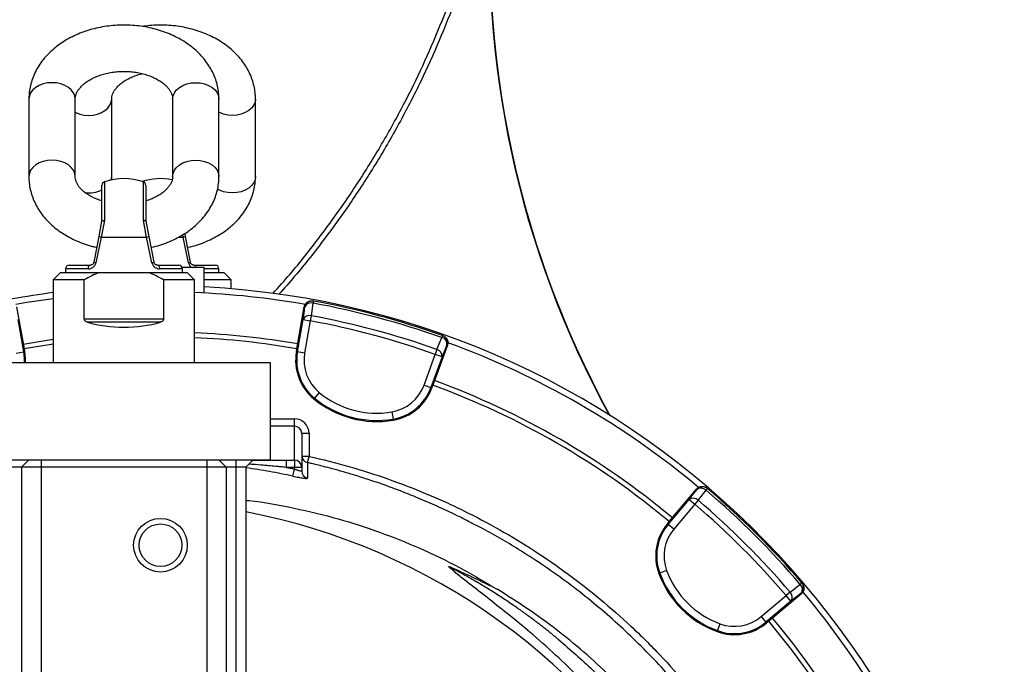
# Model space of a CAD drawing. Header units: millimetres. Extents: x 8 to 816, y 4 to 1104.
# Tile 14 of 16: x 402 to 806, y 695 to 960. Entities that reach past the tile are written whole.
import ezdxf

# ---------------------------------------------------------------- set-up
doc = ezdxf.new("R2010")
doc.units = ezdxf.units.MM

msp = doc.modelspace()

# ---------------------------------------------------------------- linework, layer by layer
at = {"color": 7, "linetype": 'Continuous', "lineweight": 25}
for p, q in [((405.87, 927.26), (405.87, 895.44)), ((424.87, 895.44), (424.87, 927.26)), ((439.87, 895.44), (439.87, 927.26)), ((464.87, 927.26), (464.87, 895.44)), ((483.87, 895.44), (483.87, 927.26)), ((498.87, 895.44), (498.87, 927.26)), ((435.87, 877.08), (435.87, 891.79)), ((453.87, 891.79), (453.87, 877.08)), ((434.66, 870.87), (435.87, 877.09)), ((436.87, 877.36), (435.55, 870.58)), ((454.18, 870.58), (452.87, 877.36)), ((453.86, 877.09), (455.07, 870.87)), ((432.6, 860.29), (434.66, 870.87)), ((435.55, 870.58), (433.35, 860.01)), ((435.55, 870.58), (454.18, 870.58)), ((456.38, 860.01), (454.18, 870.58)), ((455.07, 870.87), (457.13, 860.29)), ((471.38, 860.01), (469.18, 870.58)), ((469.84, 872.05), (470.07, 870.87)), ((470.07, 870.87), (472.13, 860.29)), ((420.87, 857.58), (420.87, 856.08)), ((422.37, 859.08), (431.13, 859.08)), ((458.6, 859.08), (467.37, 859.08)), ((477.87, 858.08), (468.78, 858.08)), ((468.87, 856.08), (468.87, 857.58)), ((473.6, 859.08), (482.37, 859.08)), ((477.87, 847.61), (477.87, 858.08)), ((483.87, 856.08), (483.87, 857.58)), ((418.87, 856.08), (415.87, 853.08)), ((415.87, 853.08), (415.87, 819.08)), ((428.59, 853.08), (415.87, 853.08)), ((418.87, 856.08), (434.87, 856.08)), ((428.59, 837.01), (428.59, 853.08)), ((434.87, 856.08), (444.87, 856.08)), ((444.87, 856.08), (454.87, 856.08)), ((454.87, 856.08), (470.87, 856.08)), ((473.87, 853.08), (461.14, 853.08)), ((461.14, 853.08), (461.14, 837.01)), ((473.87, 853.08), (470.87, 856.08)), ((473.87, 819.08), (473.87, 853.08)), ((477.87, 856.08), (485.87, 856.08)), ((488.87, 853.08), (477.87, 853.08)), ((488.87, 853.08), (485.87, 856.08)), ((488.87, 849.36), (488.87, 853.08)), ((400.82, 841.95), (403.86, 824.73)), ((515.87, 824.73), (518.91, 841.95)), ((519.14, 841.91), (518.91, 841.95)), ((522.64, 844.34), (522.41, 844.38)), ((522.64, 844.34), (522.48, 843.47)), ((401.32, 836.71), (403.65, 823.48)), ((428.59, 837.01), (461.14, 837.01)), ((516.08, 823.48), (518.41, 836.71)), ((518.41, 836.71), (521.37, 836.19)), ((521.75, 838.28), (521.37, 836.19)), ((459.85, 835.67), (429.88, 835.67)), ((521.37, 836.19), (519.03, 822.96)), ((575.63, 830.14), (575.33, 829.31)), ((575.85, 830.06), (575.63, 830.14)), ((403.86, 824.73), (404.06, 823.56)), ((515.67, 823.56), (515.87, 824.73)), ((577.67, 826.21), (571.68, 809.77)), ((577.67, 826.21), (577.44, 826.29)), ((400.7, 822.96), (403.65, 823.48)), ((404.06, 823.56), (403.65, 823.48)), ((515.67, 823.56), (516.08, 823.48)), ((519.03, 822.96), (516.08, 823.48)), ((568.06, 809.83), (572.66, 822.45)), ((575.48, 821.42), (570.88, 808.8)), ((573.37, 824.45), (572.66, 822.45)), ((575.48, 821.42), (572.66, 822.45)), ((384.87, 819.08), (504.87, 819.08)), ((504.87, 819.08), (504.87, 779.08)), ((568.06, 809.83), (570.88, 808.8)), ((571.28, 808.66), (570.88, 808.8)), ((571.68, 809.77), (571.28, 808.66)), ((522.78, 804.19), (523.05, 804.52)), ((524.96, 806.83), (523.05, 804.52)), ((554.86, 798.81), (555.36, 795.86)), ((514.87, 793), (514.87, 795.99)), ((514.87, 779.04), (514.87, 793)), ((555.43, 795.44), (555.36, 795.86)), ((517.87, 789.96), (517.87, 776.05)), ((520.87, 789.96), (517.87, 789.96)), ((520.87, 789.96), (520.87, 780.51)), ((384.87, 779.08), (504.87, 779.08)), ((402.87, 776.08), (398.87, 776.08)), ((402.87, 776.08), (405.87, 779.08)), ((402.87, 776.08), (402.87, 22.08)), ((410.87, 776.08), (402.87, 776.08)), ((410.87, 779.08), (410.87, 776.08)), ((410.87, 776.08), (410.87, 22.08)), ((478.87, 776.08), (410.87, 776.08)), ((478.87, 779.08), (478.87, 776.08)), ((478.87, 776.08), (478.87, 22.08)), ((486.87, 776.08), (478.87, 776.08)), ((483.87, 779.08), (486.87, 776.08)), ((490.87, 776.08), (486.87, 776.08)), ((486.87, 776.08), (486.87, 22.08)), ((490.87, 779.08), (490.87, 776.08)), ((494.87, 776.08), (490.87, 776.08)), ((490.87, 776.08), (490.87, 22.08)), ((494.87, 776.08), (497.87, 779.08)), ((494.87, 776.08), (494.87, 22.08)), ((511.45, 779.04), (511.45, 776.05)), ((511.45, 779.04), (514.87, 779.04)), ((514.87, 776.05), (511.45, 776.05)), ((514.87, 779.04), (514.87, 776.05)), ((514.87, 775.33), (514.87, 776.05)), ((517.87, 776.05), (514.87, 776.05)), ((517.87, 776.05), (517.87, 774.56)), ((520.2, 777.9), (520.19, 777.94)), ((514.23, 772.41), (514.87, 775.33)), ((668.69, 753.76), (679.93, 767.16)), ((680.12, 767.01), (679.93, 767.16)), ((684.36, 767.36), (683.79, 766.69)), ((684.36, 767.36), (684.18, 767.52)), ((668.25, 752.58), (676.89, 762.87)), ((679.18, 760.95), (670.55, 750.66)), ((676.89, 762.87), (679.18, 760.95)), ((680.56, 762.56), (679.18, 760.95)), ((667.93, 752.86), (668.69, 753.76)), ((667.93, 752.86), (668.25, 752.58)), ((670.55, 750.66), (668.25, 752.58)), ((664.41, 732.53), (664.8, 732.67)), ((667.62, 733.72), (664.8, 732.67)), ((723.15, 728.57), (722.48, 728)), ((723.3, 728.39), (723.15, 728.57)), ((722.95, 724.15), (709.55, 712.91)), ((718.34, 724.77), (716.73, 723.4)), ((722.95, 724.15), (722.79, 724.33)), ((706.44, 714.76), (716.73, 723.4)), ((718.66, 721.1), (708.37, 712.47)), ((718.66, 721.1), (716.73, 723.4)), ((689.5, 711.83), (688.46, 709.02)), ((706.44, 714.76), (708.37, 712.47)), ((708.64, 712.14), (708.37, 712.47)), ((709.55, 712.91), (708.64, 712.14)), ((688.31, 708.62), (688.46, 709.02))]:
    msp.add_line(p, q, dxfattribs=at)
at = {"color": 8, "linetype": 'Continuous', "lineweight": 25}
for p, q in [((436.87, 893.21), (436.87, 877.36)), ((452.87, 877.36), (452.87, 893.21)), ((467.36, 870.58), (469.18, 870.58)), ((469.18, 870.58), (469.01, 871.49)), ((430.21, 857.58), (420.87, 857.58)), ((468.87, 857.58), (459.52, 857.58)), ((483.87, 857.58), (477.87, 857.58)), ((504.87, 795.99), (514.87, 795.99)), ((514.87, 793), (504.87, 793)), ((520.87, 780.51), (517.89, 780.51)), ((520.29, 777.93), (520.87, 780.51)), ((495.11, 775.85), (495.18, 776.4)), ((495.11, 775.85), (494.87, 775.88))]:
    msp.add_line(p, q, dxfattribs=at)
at = {"color": 8, "linetype": 'Continuous', "lineweight": 25, "flags": 128}
for points in [[(424.87, 927.26), (424.68, 928.57), (424.14, 929.83), (423.26, 930.99), (422.08, 932.01), (420.64, 932.84), (419, 933.47), (417.22, 933.85), (415.37, 933.98), (413.51, 933.85), (411.73, 933.47), (410.09, 932.84), (408.65, 932.01), (407.47, 930.99), (406.59, 929.83), (406.05, 928.57), (405.87, 927.26), (405.87, 927.26)], [(464.87, 927.26), (465.05, 928.57), (465.59, 929.83), (466.47, 930.99), (467.65, 932.01), (469.09, 932.84), (470.73, 933.47), (472.51, 933.85), (474.37, 933.98), (476.22, 933.85), (478, 933.47), (479.64, 932.84), (481.08, 932.01), (482.26, 930.99), (483.14, 929.83), (483.68, 928.57), (483.87, 927.26), (483.87, 927.26)], [(424.87, 921.78), (425.09, 921.67), (426.73, 921.05), (428.51, 920.67), (430.37, 920.54), (432.22, 920.67), (434, 921.05), (435.64, 921.67), (437.08, 922.51), (438.26, 923.53), (439.14, 924.69), (439.68, 925.95), (439.87, 927.26)], [(498.87, 927.26), (498.87, 927.26), (498.68, 925.95), (498.14, 924.69), (497.26, 923.53), (496.08, 922.51), (494.64, 921.67), (493, 921.05), (491.22, 920.67), (489.37, 920.54), (487.51, 920.67), (485.73, 921.05), (484.09, 921.67), (483.87, 921.78)], [(424.87, 895.44), (424.68, 896.75), (424.14, 898.01), (423.26, 899.17), (422.08, 900.19), (420.64, 901.02), (419, 901.65), (417.22, 902.03), (415.37, 902.16), (413.51, 902.03), (411.73, 901.65), (410.09, 901.02), (408.65, 900.19), (407.47, 899.17), (406.59, 898.01), (406.05, 896.75), (405.87, 895.44)], [(464.87, 895.44), (465.05, 896.75), (465.59, 898.01), (466.47, 899.17), (467.65, 900.19), (469.09, 901.02), (470.73, 901.65), (472.51, 902.03), (474.37, 902.16), (476.22, 902.03), (478, 901.65), (479.64, 901.02), (481.08, 900.19), (482.26, 899.17), (483.14, 898.01), (483.68, 896.75), (483.87, 895.44)], [(439.65, 894.01), (439.68, 894.13), (439.87, 895.44)], [(498.87, 895.44), (498.68, 894.13), (498.14, 892.87), (497.26, 891.71), (496.08, 890.69), (494.64, 889.85), (493, 889.23), (491.22, 888.85), (489.37, 888.72), (487.51, 888.85), (485.73, 889.23), (484.09, 889.85), (483.27, 890.29)], [(473.6, 859.08), (473.78, 859.05), (473.95, 858.97), (474.11, 858.83), (474.25, 858.64), (474.36, 858.41), (474.45, 858.15), (474.47, 858.08)], [(403.65, 823.48), (403.94, 820.85), (403.93, 819.08)]]:
    msp.add_lwpolyline(points, dxfattribs=at)
at = {"color": 7, "linetype": 'Continuous', "lineweight": 25, "flags": 128}
for points in [[(430.21, 857.58), (430.23, 857.87), (430.28, 858.15), (430.37, 858.41), (430.48, 858.64), (430.62, 858.83), (430.78, 858.97), (430.95, 859.05), (431.13, 859.08)], [(458.6, 859.08), (458.78, 859.05), (458.95, 858.97), (459.11, 858.83), (459.25, 858.64), (459.36, 858.41), (459.45, 858.15), (459.5, 857.87), (459.52, 857.58)], [(415.87, 845.25), (404.96, 843.67), (400.5, 842.92)], [(518.41, 836.71), (518.79, 839.37), (519.14, 841.91)], [(522.48, 843.47), (521.89, 839.27), (521.75, 838.28)], [(403.51, 826.69), (410.91, 827.9), (415.87, 828.61)], [(573.37, 824.45), (574.96, 828.38), (575.33, 829.31)], [(415.87, 826.59), (414.98, 826.47), (403.86, 824.73)], [(577.44, 826.29), (576.48, 823.91), (575.48, 821.42)], [(404.06, 823.56), (404.36, 820.87), (404.36, 819.08)], [(676.89, 762.87), (678.54, 764.98), (680.12, 767.01)], [(683.79, 766.69), (681.18, 763.35), (680.56, 762.56)], [(718.34, 724.77), (721.69, 727.39), (722.48, 728)], [(722.79, 724.33), (720.77, 722.75), (718.66, 721.1)]]:
    msp.add_lwpolyline(points, dxfattribs=at)
at = {"color": 7, "linetype": 'Continuous', "lineweight": 25}
for radius in [11, 8.75]:
    msp.add_circle((459.87, 744.08), radius, dxfattribs=at)
for centre, radius, start, end in [((995.12, 989.64), 400, 173.3924, 208.7269), ((995.12, 989.64), 400.17, 175.653, 208.682), ((437.37, 891.79), 1.5, 109.4712, 180), ((444.87, 870.58), 24, 70.5288, 109.4712), ((459.87, 870.58), 24, 78.4105, 108.21), ((452.37, 891.79), 1.5, 0, 70.5288), ((435.85, 873.06), 2.5, 241.3926, 262.9438), ((453.88, 873.06), 2.5, 277.0562, 298.6074), ((468.88, 873.06), 2.5, 277.0562, 298.6074), ((422.37, 857.58), 1.5, 90, 180), ((433.53, 861.6), 1.61, 234.6662, 263.6976), ((456.2, 861.6), 1.61, 276.3024, 305.3338), ((467.37, 857.58), 1.5, 0, 90), ((471.2, 861.6), 1.61, 276.3024, 305.3338), ((482.37, 857.58), 1.5, 0, 90), ((459.87, 504.08), 346.5, 1.5711, 87.0223), ((459.87, 504.08), 346.5, 97.2954, 102.9326), ((459.87, 504.08), 344, 80.0602, 87.6676), ((522.1, 841.39), 3, 79.5643, 170.017), ((521.69, 840.82), 2.77, 73.3559, 156.9028), ((459.87, 504.08), 345.12, 70.4534, 79.5466), ((459.87, 504.08), 346, 70.4534, 79.5466), ((520.96, 835.63), 2.77, 73.3358, 156.8973), ((459.87, 504.08), 339.88, 70.4915, 79.5085), ((459.87, 504.08), 337.76, 70.4915, 79.5085), ((459.87, 504.08), 327.5, 80.0916, 87.55), ((459.87, 504.08), 325.5, 80.0922, 87.5349), ((574.69, 826.62), 2.77, 353.0972, 76.6441), ((574.62, 827.31), 3, 339.983, 70.4357), ((459.87, 504.08), 344, 50.0627, 69.9433), ((535.88, 819.99), 20.52, 170, 230.3486), ((535.88, 819.99), 20.1, 170, 230.3486), ((535.88, 819.99), 17.1, 170, 230.3486), ((572.73, 821.75), 2.77, 353.1027, 76.6642), ((551.99, 815.68), 17.1, 279.6514, 340), ((551.99, 815.68), 20.1, 279.6514, 340), ((551.99, 815.68), 20.52, 279.6514, 340), ((459.87, 504.08), 325.5, 50.0922, 69.9078), ((459.87, 504.08), 327.5, 50.0916, 69.9084), ((548.64, 835.39), 40.1, 230.3486, 279.6514), ((548.64, 835.39), 37.1, 230.3486, 279.6514), ((548.64, 835.39), 40.52, 230.3486, 279.6514), ((520.87, 780.92), 3, 182.461, 257.1727), ((514.87, 776.05), 2.99, 0.1094, 90.109), ((520.85, 774.56), 2.99, 180.0999, 256.5393), ((682.41, 765.08), 3, 49.5643, 140.017), ((681.78, 764.79), 2.77, 43.3559, 126.9028), ((459.87, 504.08), 345.12, 40.4534, 49.5466), ((459.87, 504.08), 346, 40.4534, 49.5466), ((678.55, 760.66), 2.77, 43.3358, 126.8973), ((459.87, 504.08), 337.76, 40.4915, 49.5085), ((459.87, 504.08), 339.88, 40.4915, 49.5085), ((445.29, 499.48), 263, 29.3832, 79.1341), ((683.65, 739.66), 20.52, 140, 200.3486), ((683.65, 739.66), 20.1, 140, 200.3486), ((683.65, 739.66), 17.1, 140, 200.3486), ((702.4, 746.62), 40.52, 200.3486, 249.6514), ((702.4, 746.62), 40.1, 200.3486, 249.6514), ((702.4, 746.62), 37.1, 200.3486, 249.6514), ((720.58, 725.99), 2.77, 323.0972, 46.6441), ((720.87, 726.63), 3, 309.983, 40.4357), ((716.44, 722.76), 2.77, 323.1027, 46.6642), ((459.87, 504.08), 344, 20.0636, 39.9454), ((695.45, 727.87), 20.52, 249.6514, 310), ((695.45, 727.87), 20.1, 249.6514, 310), ((695.45, 727.87), 17.1, 249.6514, 310), ((459.87, 504.08), 325.5, 20.0922, 39.9078), ((459.87, 504.08), 327.5, 20.0916, 39.9084)]:
    msp.add_arc(centre, radius, start, end, dxfattribs=at)
at = {"color": 8, "linetype": 'Continuous', "lineweight": 25}
msp.add_arc((430.42, 901.15), 12.44, 263.1789, 295.9336, dxfattribs=at)
at = {"color": 7, "linetype": 'Continuous', "lineweight": 25}
for centre, major_axis, ratio, start_param, end_param in [((444.87, 848.08), (29, 0), 0.5, 4.16942, 5.255358), ((514.87, 789.96), (0, 6.02), 0.996195, 4.712389, 6.283185), ((514.87, 789.96), (0, 3.03), 0.988685, 4.712389, 6.283185), ((445.29, 403.09), (0, 359.73), 0.963433, 5.825939, 5.889548)]:
    msp.add_ellipse(centre, major_axis=major_axis, ratio=ratio, start_param=start_param, end_param=end_param, dxfattribs=at)
at = {"color": 8, "linetype": 'Continuous', "lineweight": 25}
for points, knots in [([(505.99, 847.39), (508.37, 850.04), (515.07, 857.5), (525.27, 870.45), (536.6, 886.13), (547.08, 902.37), (554.25, 914.8), (560.76, 926.97), (566.71, 938.89), (573.89, 955.16), (580.33, 971.78), (585.98, 988.68), (590.54, 1004.8), (594.2, 1020.06), (596.01, 1029.64), (596.91, 1034.43)], [0, 0, 0, 0, 0.050839, 0.142703, 0.234569, 0.326316, 0.417829, 0.438845, 0.522931, 0.607432, 0.692024, 0.776617, 0.861116, 0.930558, 1, 1, 1, 1]), ([(596.09, 1019.97), (594.75, 1014.14), (592.05, 1002.46), (586.98, 985.22), (581.12, 968.11), (574.39, 951.18), (566.82, 934.47), (558.33, 917.89), (548.89, 901.5), (538.5, 885.35), (527.19, 869.65), (517.18, 856.87), (510.61, 849.55), (508.42, 847.11)], [0, 0, 0, 0, 0.091655, 0.183362, 0.275018, 0.368552, 0.462141, 0.555676, 0.65361, 0.751606, 0.849541, 0.94977, 1, 1, 1, 1]), ([(471.38, 860.01), (471.45, 859.76), (471.63, 859.14), (472.17, 858.44), (472.66, 858.18), (472.83, 858.08)], [0, 0, 0, 0, 0.2907991, 0.738928, 1, 1, 1, 1]), ([(511.45, 776.05), (510.74, 776.12), (509.32, 776.26), (505.92, 776.58), (501.53, 776.96), (497.84, 777.22), (496.12, 777.34)], [0, 0, 0, 0, 0.1389873, 0.2779839, 0.6649937, 1, 1, 1, 1]), ([(497.78, 779), (498.74, 779), (501.52, 779.02), (506.07, 779.04), (509.67, 779.04), (511.45, 779.04)], [0, 0, 0, 0, 0.211652, 0.609734, 1, 1, 1, 1]), ([(520.19, 777.94), (520.19, 777.95), (520.19, 778.11), (520.17, 777.32), (520.16, 775.8), (520.16, 773.91), (520.16, 772.41), (520.16, 771.66)], [0, 0, 0, 0, 0.0282574, 0.3537618, 0.6096417, 0.8047861, 1, 1, 1, 1])]:
    msp.add_open_spline(points, degree=3, knots=knots, dxfattribs=at)
at = {"color": 7, "linetype": 'Continuous', "lineweight": 25}
for points, knots in [([(483.87, 927.26), (483.85, 927.88), (483.82, 929.42), (483.47, 931.87), (482.8, 934.57), (481.82, 937.2), (480.55, 939.74), (479, 942.17), (477.16, 944.49), (475.06, 946.68), (472.71, 948.71), (470.11, 950.57), (467.31, 952.23), (464.31, 953.7), (461.15, 954.94), (457.86, 955.96), (454.46, 956.75), (450.99, 957.29), (447.47, 957.59), (443.92, 957.65), (440.38, 957.46), (436.88, 957.03), (433.43, 956.35), (430.06, 955.44), (426.81, 954.28), (423.69, 952.89), (420.74, 951.28), (417.99, 949.44), (415.46, 947.41), (413.19, 945.19), (411.19, 942.8), (409.49, 940.28), (408.11, 937.65), (407.04, 934.94), (406.32, 932.17), (405.93, 929.61), (405.88, 927.96), (405.87, 927.26)], [0, 0, 0, 0, 0.018361, 0.045573, 0.072781, 0.100096, 0.127624, 0.155447, 0.18362, 0.212163, 0.241059, 0.270261, 0.299703, 0.329312, 0.359023, 0.388786, 0.418562, 0.448339, 0.478118, 0.507907, 0.537719, 0.567565, 0.597459, 0.627412, 0.657431, 0.687511, 0.717627, 0.747726, 0.77774, 0.80758, 0.837152, 0.866369, 0.895175, 0.923551, 0.951524, 0.979157, 1, 1, 1, 1]), ([(498.87, 927.26), (498.85, 927.88), (498.82, 929.42), (498.47, 931.87), (497.8, 934.57), (496.82, 937.2), (495.55, 939.74), (494, 942.17), (492.16, 944.49), (490.06, 946.68), (487.71, 948.71), (485.11, 950.57), (482.31, 952.23), (479.31, 953.7), (476.15, 954.94), (472.86, 955.96), (469.46, 956.75), (465.99, 957.29), (462.47, 957.59), (458.92, 957.65), (455.52, 957.48), (453.34, 957.18), (452.31, 957.04)], [0, 0, 0, 0, 0.032558, 0.080809, 0.129053, 0.177487, 0.226298, 0.275632, 0.325588, 0.376199, 0.427437, 0.479217, 0.531422, 0.583923, 0.636607, 0.68938, 0.742178, 0.794978, 0.84778, 0.900601, 0.953462, 1, 1, 1, 1]), ([(424.87, 927.26), (424.87, 927.39), (424.88, 927.88), (425.03, 928.7), (425.42, 929.76), (426.01, 930.83), (426.85, 931.93), (427.95, 933.06), (429.33, 934.18), (430.95, 935.22), (432.79, 936.17), (434.83, 936.99), (437.03, 937.67), (439.37, 938.17), (441.8, 938.5), (444.29, 938.65), (446.79, 938.59), (449.25, 938.35), (451.64, 937.92), (453.91, 937.32), (456.02, 936.56), (457.95, 935.68), (459.66, 934.69), (461.12, 933.62), (462.34, 932.52), (463.3, 931.41), (464.02, 930.33), (464.51, 929.27), (464.81, 928.25), (464.85, 927.6), (464.87, 927.26)], [0, 0, 0, 0, 0.017181, 0.062139, 0.101414, 0.137691, 0.172273, 0.208942, 0.244632, 0.279886, 0.315024, 0.350174, 0.385415, 0.420777, 0.456249, 0.491799, 0.527379, 0.562931, 0.59839, 0.63371, 0.668859, 0.703829, 0.738651, 0.773414, 0.808241, 0.843387, 0.879296, 0.916692, 0.956783, 1, 1, 1, 1]), ([(439.87, 927.26), (439.87, 927.39), (439.88, 927.88), (440.03, 928.7), (440.42, 929.76), (441.01, 930.83), (441.85, 931.93), (442.95, 933.06), (444.33, 934.18), (445.95, 935.22), (447.79, 936.17), (449.84, 936.98), (451.37, 937.49), (452.25, 937.68), (452.34, 937.7)], [0, 0, 0, 0, 0.044074, 0.1594, 0.260149, 0.353207, 0.441916, 0.535981, 0.627533, 0.717968, 0.808103, 0.898271, 0.988673, 1, 1, 1, 1]), ([(405.87, 895.44), (405.88, 894.82), (405.91, 893.28), (406.26, 890.83), (406.93, 888.13), (407.91, 885.5), (409.18, 882.96), (410.74, 880.52), (412.57, 878.2), (414.67, 876.02), (417.02, 873.99), (419.62, 872.13), (422.42, 870.46), (425.42, 869), (428.58, 867.76), (431.38, 866.86), (433.14, 866.48), (433.78, 866.34)], [0, 0, 0, 0, 0.045294, 0.112422, 0.179539, 0.246921, 0.314827, 0.383462, 0.45296, 0.52337, 0.594653, 0.66669, 0.739318, 0.812358, 0.885651, 0.959071, 1, 1, 1, 1]), ([(435.87, 885.4), (435.86, 885.4), (435.1, 885.6), (433.72, 886.15), (431.78, 887.02), (430.08, 888.01), (428.61, 889.07), (427.39, 890.18), (426.43, 891.29), (425.71, 892.37), (425.22, 893.43), (424.92, 894.45), (424.88, 895.1), (424.87, 895.44)], [0, 0, 0, 0, 0.000971, 0.096837, 0.192216, 0.28719, 0.382002, 0.476991, 0.57285, 0.670788, 0.772785, 0.88213, 1, 1, 1, 1]), ([(440.1, 893.94), (440.05, 894.1), (439.88, 894.63), (439.87, 895.1), (439.87, 895.44)], [0, 0, 0, 0, 0.297227, 1, 1, 1, 1]), ([(464.87, 895.44), (464.86, 895.3), (464.85, 894.82), (464.7, 894), (464.31, 892.94), (463.72, 891.87), (462.88, 890.77), (461.79, 889.64), (460.4, 888.52), (458.78, 887.47), (456.93, 886.53), (455.28, 885.84), (454.21, 885.52), (453.87, 885.42)], [0, 0, 0, 0, 0.046897, 0.169609, 0.276812, 0.375829, 0.470221, 0.57031, 0.667726, 0.763954, 0.859862, 0.955805, 1, 1, 1, 1]), ([(455.96, 866.32), (456.07, 866.34), (457.33, 866.58), (459.66, 867.28), (462.93, 868.41), (466.04, 869.81), (468.99, 871.42), (471.74, 873.25), (474.27, 875.29), (476.54, 877.51), (478.54, 879.9), (480.24, 882.42), (481.62, 885.05), (482.69, 887.76), (483.42, 890.52), (483.8, 893.09), (483.85, 894.73), (483.87, 895.44)], [0, 0, 0, 0, 0.007054, 0.080941, 0.154989, 0.229187, 0.303473, 0.377719, 0.451753, 0.52536, 0.598304, 0.670374, 0.741428, 0.811424, 0.880425, 0.948588, 1, 1, 1, 1]), ([(470.96, 866.32), (471.07, 866.34), (472.33, 866.58), (474.66, 867.28), (477.93, 868.41), (481.04, 869.81), (483.99, 871.42), (486.74, 873.25), (489.27, 875.29), (491.54, 877.51), (493.54, 879.9), (495.24, 882.42), (496.62, 885.05), (497.69, 887.76), (498.42, 890.52), (498.8, 893.09), (498.85, 894.73), (498.87, 895.44)], [0, 0, 0, 0, 0.007054, 0.080941, 0.154989, 0.229187, 0.303473, 0.377719, 0.451753, 0.52536, 0.598304, 0.670374, 0.741428, 0.811424, 0.880425, 0.948588, 1, 1, 1, 1]), ([(435.87, 877.09), (435.87, 877.13), (435.9, 877.16), (436, 877.23), (436.07, 877.26), (436.25, 877.31), (436.36, 877.33), (436.59, 877.35), (436.73, 877.36), (436.87, 877.36)], [0, 0, 0, 0, 0.25, 0.25, 0.5, 0.5, 0.75, 0.75, 1, 1, 1, 1]), ([(453.86, 877.09), (453.86, 877.13), (453.83, 877.16), (453.73, 877.23), (453.66, 877.26), (453.48, 877.31), (453.37, 877.33), (453.14, 877.35), (453, 877.36), (452.87, 877.36)], [0, 0, 0, 0, 0.25, 0.25, 0.5, 0.5, 0.75, 0.75, 1, 1, 1, 1]), ([(430.21, 857.58), (430.53, 857.58), (430.86, 857.62), (431.5, 857.81), (431.82, 857.96), (432.25, 858.26), (432.4, 858.38), (432.66, 858.64), (432.78, 858.78), (433, 859.09), (433.1, 859.26), (433.25, 859.62), (433.31, 859.81), (433.35, 860.01)], [0, 0, 0, 0, 0.25, 0.25, 0.5, 0.5, 0.625, 0.625, 0.75, 0.75, 0.875, 0.875, 1, 1, 1, 1]), ([(432.6, 860.29), (432.58, 860.18), (432.54, 860.07), (432.45, 859.87), (432.4, 859.78), (432.22, 859.54), (432.09, 859.41), (431.81, 859.23), (431.67, 859.17), (431.4, 859.1), (431.26, 859.08), (431.13, 859.08)], [0, 0, 0, 0, 0.125, 0.125, 0.25, 0.25, 0.5, 0.5, 0.75, 0.75, 1, 1, 1, 1]), ([(456.38, 860.01), (456.42, 859.81), (456.48, 859.62), (456.64, 859.26), (456.73, 859.09), (456.95, 858.78), (457.07, 858.64), (457.34, 858.38), (457.48, 858.26), (457.77, 858.06), (457.92, 857.97), (458.24, 857.83), (458.4, 857.76), (458.88, 857.62), (459.2, 857.58), (459.52, 857.58)], [0, 0, 0, 0, 0.125, 0.125, 0.25, 0.25, 0.375, 0.375, 0.5, 0.5, 0.625, 0.625, 0.75, 0.75, 1, 1, 1, 1]), ([(458.6, 859.08), (458.47, 859.08), (458.34, 859.1), (458.06, 859.17), (457.92, 859.23), (457.64, 859.41), (457.51, 859.53), (457.33, 859.78), (457.28, 859.87), (457.19, 860.07), (457.15, 860.18), (457.13, 860.29)], [0, 0, 0, 0, 0.25, 0.25, 0.5, 0.5, 0.75, 0.75, 0.875, 0.875, 1, 1, 1, 1]), ([(473.6, 859.08), (473.47, 859.08), (473.34, 859.1), (473.06, 859.17), (472.92, 859.23), (472.64, 859.41), (472.51, 859.53), (472.33, 859.78), (472.28, 859.87), (472.19, 860.07), (472.15, 860.18), (472.13, 860.29)], [0, 0, 0, 0, 0.25, 0.25, 0.5, 0.5, 0.75, 0.75, 0.875, 0.875, 1, 1, 1, 1]), ([(518.91, 841.95), (518.94, 842.15), (519, 842.34), (519.14, 842.7), (519.23, 842.88), (519.44, 843.21), (519.56, 843.37), (519.84, 843.65), (519.99, 843.78), (520.31, 844.01), (520.48, 844.1), (520.85, 844.26), (521.04, 844.32), (521.42, 844.4), (521.62, 844.43), (522.01, 844.43), (522.21, 844.42), (522.41, 844.38)], [0, 0, 0, 0, 0.125, 0.125, 0.25, 0.25, 0.375, 0.375, 0.5, 0.5, 0.625, 0.625, 0.75, 0.75, 0.875, 0.875, 1, 1, 1, 1]), ([(429.88, 835.67), (429.73, 835.71), (429.58, 835.77), (429.3, 835.91), (429.17, 835.99), (428.92, 836.21), (428.81, 836.34), (428.64, 836.64), (428.59, 836.82), (428.59, 837.01)], [0, 0, 0, 0, 0.25, 0.25, 0.5, 0.5, 0.75, 0.75, 1, 1, 1, 1]), ([(461.14, 837.01), (461.14, 836.91), (461.13, 836.82), (461.08, 836.65), (461.05, 836.57), (460.97, 836.42), (460.92, 836.34), (460.81, 836.22), (460.75, 836.16), (460.57, 836), (460.43, 835.91), (460.15, 835.77), (460, 835.71), (459.85, 835.67)], [0, 0, 0, 0, 0.125, 0.125, 0.25, 0.25, 0.375, 0.375, 0.5, 0.5, 0.75, 0.75, 1, 1, 1, 1]), ([(575.85, 830.06), (576.04, 829.99), (576.22, 829.91), (576.55, 829.71), (576.72, 829.59), (577.01, 829.32), (577.14, 829.18), (577.37, 828.86), (577.48, 828.69), (577.65, 828.33), (577.71, 828.15), (577.81, 827.76), (577.84, 827.57), (577.85, 827.18), (577.84, 826.98), (577.78, 826.59), (577.74, 826.39), (577.67, 826.21)], [0, 0, 0, 0, 0.125, 0.125, 0.25, 0.25, 0.375, 0.375, 0.5, 0.5, 0.625, 0.625, 0.75, 0.75, 0.875, 0.875, 1, 1, 1, 1]), ([(520.87, 780.51), (531.88, 778.07), (542.67, 774.99), (558.55, 769.42), (563.79, 767.41), (571.57, 764.15), (574.15, 763.02), (579.28, 760.69), (581.83, 759.48), (594.43, 753.29), (604.13, 747.78), (622.8, 735.68), (631.76, 729.09), (644.65, 718.39), (648.85, 714.69), (655.01, 708.92), (657.04, 706.96), (661.03, 702.99), (662.99, 700.99), (672.63, 690.82), (679.8, 682.3), (693.1, 664.47), (699.22, 655.17), (706.2, 643.05), (707.57, 640.6), (710.22, 635.66), (711.52, 633.16), (715.3, 625.59), (717.66, 620.5), (724.25, 605.08), (728.01, 594.6), (734.28, 573.27), (736.8, 562.41), (739.14, 548.59), (739.57, 545.81), (740.15, 541.63), (740.33, 540.23), (740.68, 537.44), (740.84, 536.04), (741.6, 529.04), (742.04, 523.44), (742.86, 506.63), (742.74, 495.41), (741.75, 481.36), (741.51, 478.55), (740.94, 472.95), (740.62, 470.17), (739.53, 461.84), (738.64, 456.32), (735.49, 439.9), (732.76, 429.11), (727.69, 413.16), (725.84, 407.89), (722.82, 400.03), (721.78, 397.42), (719.6, 392.23), (718.47, 389.64), (712.65, 376.82), (707.39, 366.88), (701.54, 357.24)], [0, 0, 0, 0, 0.0625, 0.0625, 0.09375, 0.09375, 0.109375, 0.109375, 0.125, 0.125, 0.1875, 0.1875, 0.25, 0.25, 0.28125, 0.28125, 0.296875, 0.296875, 0.3125, 0.3125, 0.375, 0.375, 0.4375, 0.4375, 0.453125, 0.453125, 0.46875, 0.46875, 0.5, 0.5, 0.5625, 0.5625, 0.625, 0.625, 0.640625, 0.640625, 0.648437, 0.648437, 0.65625, 0.65625, 0.6875, 0.6875, 0.75, 0.75, 0.765625, 0.765625, 0.78125, 0.78125, 0.8125, 0.8125, 0.875, 0.875, 0.90625, 0.90625, 0.921875, 0.921875, 0.9375, 0.9375, 1, 1, 1, 1]), ([(587.89, 753.06), (585.83, 754.12), (581.11, 756.56), (573.68, 760), (565.91, 763.38), (558.65, 766.28), (551.92, 768.77), (545.75, 770.88), (540.13, 772.67), (535.09, 774.17), (530.67, 775.4), (527.06, 776.34), (524.26, 777.04), (522.17, 777.54), (520.89, 777.84), (520.3, 777.97), (520.22, 777.99)], [0, 0, 0, 0, 0.102608, 0.236168, 0.358446, 0.469586, 0.569759, 0.659177, 0.738107, 0.806907, 0.86587, 0.914353, 0.950074, 0.976609, 0.996995, 1, 1, 1, 1]), ([(514.23, 772.41), (511.06, 773.11), (507.88, 773.74), (501.5, 774.89), (498.31, 775.4), (495.11, 775.85)], [0, 0, 0, 0, 0.5, 0.5, 1, 1, 1, 1]), ([(514.23, 772.41), (514.61, 772.33), (515, 772.25), (515.75, 772.09), (516.13, 772.02), (516.84, 771.89), (517.18, 771.83), (517.84, 771.72), (518.14, 771.68), (518.55, 771.62), (518.68, 771.61), (518.93, 771.58), (519.05, 771.57), (519.37, 771.54), (519.55, 771.53), (519.78, 771.53), (519.85, 771.54), (519.96, 771.55), (520.01, 771.55), (520.12, 771.59), (520.16, 771.62), (520.16, 771.66)], [0, 0, 0, 0, 0.125, 0.125, 0.25, 0.25, 0.375, 0.375, 0.5, 0.5, 0.5625, 0.5625, 0.625, 0.625, 0.75, 0.75, 0.8125, 0.8125, 0.875, 0.875, 1, 1, 1, 1]), ([(517.87, 774.56), (517.87, 774.52), (517.85, 774.49), (517.77, 774.44), (517.71, 774.43), (517.55, 774.43), (517.45, 774.44), (517.22, 774.49), (517.09, 774.52), (516.8, 774.59), (516.65, 774.64), (516.32, 774.75), (516.15, 774.81), (515.79, 774.94), (515.61, 775.02), (515.24, 775.17), (515.05, 775.25), (514.87, 775.33)], [0, 0, 0, 0, 0.125, 0.125, 0.25, 0.25, 0.375, 0.375, 0.5, 0.5, 0.625, 0.625, 0.75, 0.75, 0.875, 0.875, 1, 1, 1, 1]), ([(679.93, 767.16), (680.06, 767.32), (680.2, 767.45), (680.51, 767.7), (680.68, 767.81), (681.03, 767.99), (681.21, 768.06), (681.59, 768.17), (681.79, 768.21), (682.18, 768.24), (682.37, 768.24), (682.77, 768.19), (682.96, 768.15), (683.34, 768.03), (683.52, 767.95), (683.86, 767.76), (684.03, 767.65), (684.18, 767.52)], [0, 0, 0, 0, 0.125, 0.125, 0.25, 0.25, 0.375, 0.375, 0.5, 0.5, 0.625, 0.625, 0.75, 0.75, 0.875, 0.875, 1, 1, 1, 1]), ([(494.87, 762.54), (495.35, 762.49), (502.03, 761.88), (514.77, 759.44), (532.64, 755.19), (549.85, 749.62), (566.45, 742.95), (582.71, 735.15), (593.1, 728.96), (598.29, 725.86)], [0, 0, 0, 0, 0.013267, 0.182134, 0.351, 0.511635, 0.67227, 0.836134, 1, 1, 1, 1]), ([(698.98, 358.79), (700.67, 361.64), (704.06, 367.35), (708.75, 376.13), (713.16, 385.08), (717.4, 394.55), (721.44, 404.56), (725.21, 415.1), (728.57, 425.83), (731.51, 436.73), (734.02, 447.81), (736.08, 459.03), (737.7, 470.37), (738.95, 482.79), (739.67, 496.29), (739.7, 510.84), (738.97, 525.44), (737.57, 539.01), (735.69, 551.53), (733.47, 563), (730.76, 574.41), (727.56, 585.75), (723.25, 598.92), (717.49, 613.76), (710.82, 628.14), (704.38, 640.31), (698.5, 650.39), (692.16, 660.27), (685.39, 669.91), (678.17, 679.33), (670.53, 688.46), (662.47, 697.31), (654.11, 705.73), (645.46, 713.73), (636.57, 721.29), (627.32, 728.52), (617.74, 735.39), (606.13, 742.93), (596.19, 748.9), (589.34, 752.26), (587.85, 752.99)], [0, 0, 0, 0, 0.021641, 0.043323, 0.065033, 0.086784, 0.111065, 0.13545, 0.159873, 0.184499, 0.209165, 0.234035, 0.258947, 0.283968, 0.315488, 0.347179, 0.378956, 0.410907, 0.436216, 0.461643, 0.487115, 0.512816, 0.538562, 0.577555, 0.616709, 0.642018, 0.667444, 0.692915, 0.718615, 0.74436, 0.770337, 0.796361, 0.822509, 0.847822, 0.873252, 0.898727, 0.924431, 0.950181, 0.98918, 1, 1, 1, 1]), ([(676.89, 629.66), (676.87, 629.71), (674.56, 634.13), (669.26, 642.68), (660.94, 655.21), (651.77, 667.32), (642.2, 678.66), (632.29, 689.23), (622.14, 699.08), (612.42, 707.72), (603.27, 715.26), (594.83, 721.89), (587.76, 727.34), (582.13, 731.75), (579.52, 734.12), (578.21, 735.31)], [0, 0, 0, 0, 0.001287, 0.102433, 0.206411, 0.310471, 0.414455, 0.511317, 0.608238, 0.705114, 0.778632, 0.852152, 0.925844, 0.962953, 1, 1, 1, 1]), ([(623.34, 705.3), (622.94, 705.63), (622.14, 706.3), (620.92, 707.29), (619.7, 708.28), (618.48, 709.26), (617.24, 710.23), (616.01, 711.19), (614.76, 712.15), (613.51, 713.1), (612.25, 714.04), (610.99, 714.97), (609.72, 715.89), (608.44, 716.81), (607.16, 717.72), (604.79, 719.37), (601.32, 721.73), (596.7, 724.72), (592, 727.62), (588.09, 729.91), (585, 731.66), (582.75, 732.9), (580.49, 734.12), (578.97, 734.91), (578.21, 735.31)], [0, 0, 0, 0, 0.0289947, 0.0579823, 0.0869639, 0.1159407, 0.1449138, 0.1738846, 0.202854, 0.2318233, 0.2607937, 0.2897664, 0.3187425, 0.3477231, 0.3767096, 0.4057029, 0.5071482, 0.6085456, 0.7099455, 0.8113982, 0.8585678, 0.9057213, 0.9528637, 1, 1, 1, 1]), ([(723.3, 728.39), (723.43, 728.24), (723.54, 728.08), (723.74, 727.74), (723.82, 727.55), (723.94, 727.18), (723.98, 726.99), (724.02, 726.59), (724.03, 726.39), (723.99, 726), (723.96, 725.81), (723.85, 725.43), (723.77, 725.24), (723.59, 724.89), (723.49, 724.73), (723.24, 724.42), (723.1, 724.28), (722.95, 724.15)], [0, 0, 0, 0, 0.125, 0.125, 0.25, 0.25, 0.375, 0.375, 0.5, 0.5, 0.625, 0.625, 0.75, 0.75, 0.875, 0.875, 1, 1, 1, 1]), ([(687.98, 634.82), (686.76, 636.93), (682.98, 643.51), (675.69, 654.21), (666.13, 666.87), (655.65, 679.04), (644.81, 690.19), (633.69, 700.34), (622.41, 709.51), (610.65, 718.11), (602.41, 723.28), (598.29, 725.86)], [0, 0, 0, 0, 0.056997, 0.177719, 0.302306, 0.427007, 0.551588, 0.663604, 0.775798, 0.887989, 1, 1, 1, 1]), ([(623.34, 705.3), (628.04, 701.22), (637.43, 693.07), (650.38, 679.7), (662.47, 665.6), (673.4, 650.67), (680.68, 639.8), (683.96, 633.75), (684.3, 633.11)], [0, 0, 0, 0, 0.195359, 0.390709, 0.586066, 0.781418, 0.976775, 1, 1, 1, 1])]:
    msp.add_open_spline(points, degree=3, knots=knots, dxfattribs=at)
for points in [[(434.87, 856.08), (432.68, 855.24), (430.6, 854.21), (428.59, 853.08)], [(461.14, 853.08), (459.12, 854.22), (457.04, 855.24), (454.87, 856.08)], [(511.45, 776.05), (512.59, 775.82), (513.73, 775.58), (514.87, 775.33)]]:
    msp.add_open_spline(points, degree=3, dxfattribs=at)

doc.saveas('drawing.dxf')
